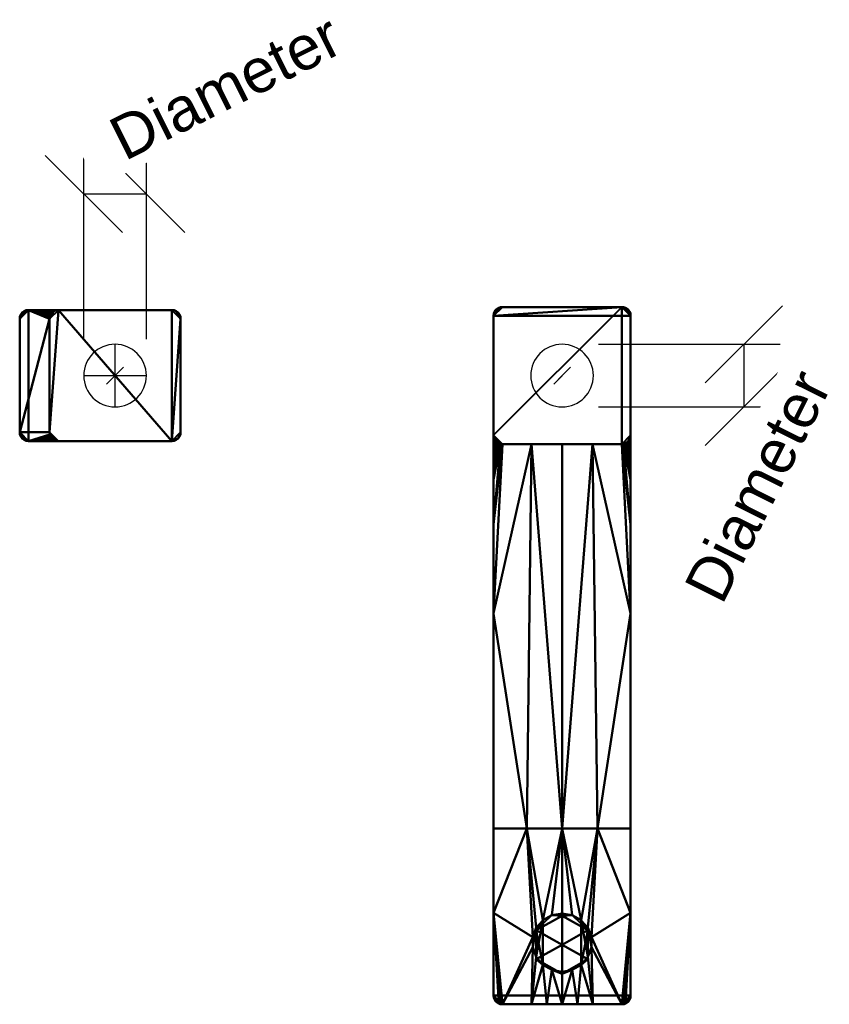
# Model space of a CAD drawing. Header units: millimetres. Extents: x -182 to 390, y -211 to 119.
# Tile 1 of 5: x -182 to 90, y -211 to 119. Entities that reach past the tile are written whole.
import ezdxf

# ---------------------------------------------------------------- set-up
doc = ezdxf.new("R2010")
doc.units = ezdxf.units.MM
doc.styles.add('Arial', font='arial.ttf', dxfattribs={"height": 14.6304})

# ---------------------------------------------------------------- blocks, each defined once
blk = doc.blocks.new('FamilyGeomCombination_3853-View 1')
at = {"lineweight": 40}
mesh = blk.add_polyface(dxfattribs=at)
corners = [(-20, 23, 107), (-20.78, 22.9, 107), (-21.5, 22.6, 107), (-22.12, 22.12, 107), (-22.6, 21.5, 107), (-22.9, 20.78, 107), (-23, 20, 107), (-23, -208, 107), (-22.9, -208.78, 107), (-22.6, -209.5, 107), (-22.12, -210.12, 107), (-21.5, -210.6, 107), (-20.78, -210.9, 107), (-20, -211, 107), (20, -211, 107), (20.78, -210.9, 107), (21.5, -210.6, 107), (22.12, -210.12, 107), (22.6, -209.5, 107), (22.9, -208.78, 107), (23, -208, 107), (23, 20, 107), (22.9, 20.78, 107), (22.6, 21.5, 107), (22.12, 22.12, 107), (21.5, 22.6, 107), (20.78, 22.9, 107), (20, 23, 107)]
mesh.append_faces([[corners[k] for k in face] for face in [(17, 14, 15, 16), (24, 21, 22, 23)]], dxfattribs={"vtx0": -1})
mesh.append_faces([[corners[k] for k in face] for face in [(14, 20, 7, 13)]], dxfattribs={"vtx0": -1, "vtx1": -1, "vtx2": -1})
mesh.append_faces([[corners[k] for k in face] for face in [(21, 24, 27, 6)]], dxfattribs={"vtx0": -1, "vtx1": -1, "vtx2": -1, "vtx3": -1})
mesh.append_faces([[corners[k] for k in face] for face in [(0, 5, 6, 27)]], dxfattribs={"vtx0": -1, "vtx2": -1})
mesh.append_faces([[corners[k] for k in face] for face in [(7, 8, 11)]], dxfattribs={"vtx1": -1, "vtx2": -1})
mesh.append_faces([[corners[k] for k in face] for face in [(19, 20, 14, 17)]], dxfattribs={"vtx1": -1, "vtx2": -1, "vtx3": -1})
mesh.append_faces([[corners[k] for k in face] for face in [(6, 7, 20, 21)]], dxfattribs={"vtx1": -1, "vtx3": -1})
mesh.append_faces([[corners[k] for k in face] for face in [(17, 18, 19), (9, 10, 11, 8), (3, 4, 5, 2)]], dxfattribs={"vtx2": -1})
mesh.append_faces([[corners[k] for k in face] for face in [(11, 12, 13, 7), (0, 1, 2, 5)]], dxfattribs={"vtx2": -1, "vtx3": -1})
mesh.append_faces([[corners[k] for k in face] for face in [(24, 25, 26, 27)]], dxfattribs={"vtx3": -1})
mesh = blk.add_polyface(dxfattribs=at)
corners = [(-23, 20, 107), (-22.9, 20.78, 107), (-22.6, 21.5, 107), (-22.12, 22.12, 107), (-21.5, 22.6, 107), (-20.78, 22.9, 107), (-20, 23, 107), (-20, 23, 90.46), (-20.64, 22.93, 90.77), (-21.25, 22.73, 91.07), (-21.81, 22.39, 91.36), (-22.3, 21.93, 91.61), (-22.67, 21.36, 91.82), (-22.92, 20.71, 91.95), (-23, 20, 92)]
mesh.append_faces([[corners[k] for k in face] for face in [(6, 8, 5), (4, 10, 3), (10, 4, 9), (3, 11, 2), (2, 13, 1), (11, 3, 10)]], dxfattribs={"vtx0": -1, "vtx1": -1})
mesh.append_faces([[corners[k] for k in face] for face in [(7, 8, 6)]], dxfattribs={"vtx1": -1})
mesh.append_faces([[corners[k] for k in face] for face in [(8, 9, 5), (4, 5, 9), (11, 12, 2), (13, 14, 1), (12, 13, 2)]], dxfattribs={"vtx1": -1, "vtx2": -1})
mesh.append_faces([[corners[k] for k in face] for face in [(14, 0, 1)]], dxfattribs={"vtx2": -1})
mesh = blk.add_polyface(dxfattribs=at)
corners = [(20, 23), (20.78, 22.9), (21.5, 22.6), (22.12, 22.12), (22.6, 21.5), (22.9, 20.78), (23, 20), (23, -20), (22.9, -20.78), (22.6, -21.5), (22.12, -22.12), (21.5, -22.6), (20.78, -22.9), (20, -23), (-20, -23), (-20.78, -22.9), (-21.5, -22.6), (-22.12, -22.12), (-22.6, -21.5), (-22.9, -20.78), (-23, -20), (-23, 20), (-22.9, 20.78), (-22.6, 21.5), (-22.12, 22.12), (-21.5, 22.6), (-20.78, 22.9), (-20, 23)]
mesh.append_faces([[corners[k] for k in face] for face in [(24, 21, 22, 23), (19, 17, 18), (12, 10, 11)]], dxfattribs={"vtx0": -1})
mesh.append_faces([[corners[k] for k in face] for face in [(13, 0, 6, 7)]], dxfattribs={"vtx0": -1, "vtx1": -1, "vtx3": -1})
mesh.append_faces([[corners[k] for k in face] for face in [(0, 20, 21, 27), (15, 19, 20, 14)]], dxfattribs={"vtx0": -1, "vtx2": -1})
mesh.append_faces([[corners[k] for k in face] for face in [(2, 4, 5, 6)]], dxfattribs={"vtx0": -1, "vtx3": -1})
mesh.append_faces([[corners[k] for k in face] for face in [(26, 27, 21, 24), (13, 14, 20, 0), (12, 13, 7, 10)]], dxfattribs={"vtx1": -1, "vtx2": -1, "vtx3": -1})
mesh.append_faces([[corners[k] for k in face] for face in [(24, 25, 26), (2, 3, 4)]], dxfattribs={"vtx2": -1})
mesh.append_faces([[corners[k] for k in face] for face in [(15, 16, 17, 19), (0, 1, 2, 6)]], dxfattribs={"vtx2": -1, "vtx3": -1})
mesh.append_faces([[corners[k] for k in face] for face in [(7, 8, 9, 10)]], dxfattribs={"vtx3": -1})
mesh = blk.add_polyface(dxfattribs=at)
corners = [(-20, 23), (-20.78, 22.9), (-21.5, 22.6), (-22.12, 22.12), (-22.6, 21.5), (-22.9, 20.78), (-23, 20), (-23, 20, 92), (-22.92, 20.71, 91.95), (-22.67, 21.36, 91.82), (-22.3, 21.93, 91.61), (-21.81, 22.39, 91.36), (-21.25, 22.73, 91.07), (-20.64, 22.93, 90.77), (-20, 23, 90.46)]
mesh.append_faces([[corners[k] for k in face] for face in [(10, 4, 9)]], dxfattribs={"vtx0": -1, "vtx1": -1})
mesh.append_faces([[corners[k] for k in face] for face in [(13, 0, 1), (12, 1, 2), (10, 3, 4), (9, 4, 5), (8, 5, 6), (3, 10, 11)]], dxfattribs={"vtx0": -1, "vtx2": -1})
mesh.append_faces([[corners[k] for k in face] for face in [(14, 0, 13), (7, 8, 6)]], dxfattribs={"vtx1": -1})
mesh.append_faces([[corners[k] for k in face] for face in [(12, 13, 1), (11, 12, 2), (2, 3, 11), (8, 9, 5)]], dxfattribs={"vtx1": -1, "vtx2": -1})
mesh = blk.add_polyface(dxfattribs=at)
corners = [(-23, 20, 107), (-23, 20, 92), (-23, 20), (-23, -20), (-23, -20, 92), (-23, -152, 92), (-23, -180.33, 94.18), (-23, -208, 100.65), (-23, -208, 107)]
mesh.append_faces([[corners[k] for k in face] for face in [(7, 8, 6)]], dxfattribs={"vtx1": -1})
mesh.append_faces([[corners[k] for k in face] for face in [(5, 6, 8, 0), (4, 5, 0, 1)]], dxfattribs={"vtx1": -1, "vtx3": -1})
mesh.append_faces([[corners[k] for k in face] for face in [(1, 2, 3, 4)]], dxfattribs={"vtx3": -1})
mesh = blk.add_polyface(dxfattribs=at)
corners = [(-20, 23, 107), (20, 23, 107), (20, 23, 90.46), (20, 23), (-20, 23), (-20, 23, 90.46)]
mesh.append_faces([[corners[k] for k in face] for face in [(5, 0, 1, 2), (2, 3, 4, 5)]], dxfattribs={"vtx3": -1})
mesh = blk.add_polyface(dxfattribs=at)
corners = [(20, 23, 107), (20.78, 22.9, 107), (21.5, 22.6, 107), (22.12, 22.12, 107), (22.6, 21.5, 107), (22.9, 20.78, 107), (23, 20, 107), (23, 20, 92), (22.92, 20.71, 91.95), (22.67, 21.36, 91.82), (22.29, 21.93, 91.61), (21.81, 22.39, 91.36), (21.25, 22.73, 91.07), (20.64, 22.93, 90.77), (20, 23, 90.46)]
mesh.append_faces([[corners[k] for k in face] for face in [(2, 12, 1), (11, 3, 10)]], dxfattribs={"vtx0": -1, "vtx1": -1})
mesh.append_faces([[corners[k] for k in face] for face in [(5, 7, 8), (8, 4, 5), (10, 3, 4)]], dxfattribs={"vtx0": -1, "vtx2": -1})
mesh.append_faces([[corners[k] for k in face] for face in [(6, 7, 5)]], dxfattribs={"vtx1": -1})
mesh.append_faces([[corners[k] for k in face] for face in [(9, 10, 4), (8, 9, 4), (11, 12, 2), (12, 13, 1), (2, 3, 11), (0, 1, 13)]], dxfattribs={"vtx1": -1, "vtx2": -1})
mesh.append_faces([[corners[k] for k in face] for face in [(13, 14, 0)]], dxfattribs={"vtx2": -1})
mesh = blk.add_polyface(dxfattribs=at)
corners = [(23, 20), (22.9, 20.78), (22.6, 21.5), (22.12, 22.12), (21.5, 22.6), (20.78, 22.9), (20, 23), (20, 23, 90.46), (20.64, 22.93, 90.77), (21.25, 22.73, 91.07), (21.81, 22.39, 91.36), (22.29, 21.93, 91.61), (22.67, 21.36, 91.82), (22.92, 20.71, 91.95), (23, 20, 92)]
mesh.append_faces([[corners[k] for k in face] for face in [(13, 1, 12), (10, 4, 9), (9, 5, 8)]], dxfattribs={"vtx0": -1, "vtx1": -1})
mesh.append_faces([[corners[k] for k in face] for face in [(2, 11, 12), (10, 3, 4), (9, 4, 5), (8, 5, 6), (3, 10, 11)]], dxfattribs={"vtx0": -1, "vtx2": -1})
mesh.append_faces([[corners[k] for k in face] for face in [(14, 0, 13)]], dxfattribs={"vtx1": -1})
mesh.append_faces([[corners[k] for k in face] for face in [(1, 2, 12), (0, 1, 13), (2, 3, 11)]], dxfattribs={"vtx1": -1, "vtx2": -1})
mesh.append_faces([[corners[k] for k in face] for face in [(6, 7, 8)]], dxfattribs={"vtx2": -1})
mesh = blk.add_polyface(dxfattribs=at)
corners = [(23, -208, 107), (23, -208, 100.65), (23, -180.33, 94.18), (23, -152, 92), (23, -20, 92), (23, -20), (23, 20), (23, 20, 92), (23, 20, 107)]
mesh.append_faces([[corners[k] for k in face] for face in [(0, 3, 8)]], dxfattribs={"vtx0": -1, "vtx1": -1})
mesh.append_faces([[corners[k] for k in face] for face in [(4, 7, 8, 3)]], dxfattribs={"vtx0": -1, "vtx2": -1})
mesh.append_faces([[corners[k] for k in face] for face in [(5, 6, 7, 4)]], dxfattribs={"vtx2": -1})
mesh.append_faces([[corners[k] for k in face] for face in [(0, 1, 2, 3)]], dxfattribs={"vtx3": -1})
mesh = blk.add_polyface(dxfattribs=at)
corners = [(23, -152, 92), (11.88, -152, 87.52), (0, -152, 86), (-11.88, -152, 87.52), (-23, -152, 92), (-23, -20, 92), (-22.92, -20.71, 91.95), (-22.67, -21.36, 91.82), (-22.29, -21.93, 91.61), (-21.81, -22.39, 91.36), (-21.25, -22.73, 91.07), (-20.64, -22.93, 90.77), (-20, -23, 90.46), (-10.25, -23, 87.13), (0, -23, 86), (10.25, -23, 87.13), (20, -23, 90.46), (20.64, -22.93, 90.77), (21.25, -22.73, 91.07), (21.81, -22.39, 91.36), (22.29, -21.93, 91.61), (22.67, -21.36, 91.82), (22.92, -20.71, 91.95), (23, -20, 92), (-23, -79.9, 92), (23, -79.9, 92), (-23, -49.95, 92), (23, -49.95, 92), (-23, -34.97, 92), (23, -34.97, 92), (-23, -27.49, 92), (23, -27.49, 92), (-23, -23.74, 92), (23, -23.74, 92), (-23, -21.87, 92), (23, -21.87, 92), (-23, -20.94, 92), (23, -20.94, 92)]
mesh.append_faces([[corners[k] for k in face] for face in [(24, 3, 4)]], dxfattribs={"vtx0": -1})
mesh.append_faces([[corners[k] for k in face] for face in [(28, 11, 26), (13, 24, 12), (26, 12, 24), (7, 34, 6), (20, 31, 19), (27, 17, 29), (21, 31, 20), (2, 15, 1), (15, 2, 14)]], dxfattribs={"vtx0": -1, "vtx1": -1})
mesh.append_faces([[corners[k] for k in face] for face in [(3, 24, 13), (1, 15, 25)]], dxfattribs={"vtx0": -1, "vtx1": -1, "vtx2": -1})
mesh.append_faces([[corners[k] for k in face] for face in [(9, 28, 30), (30, 7, 8), (26, 11, 12), (2, 13, 14), (19, 31, 29), (16, 27, 25), (27, 16, 17), (29, 17, 18)]], dxfattribs={"vtx0": -1, "vtx2": -1})
mesh.append_faces([[corners[k] for k in face] for face in [(7, 30, 32, 34)]], dxfattribs={"vtx0": -1, "vtx3": -1})
mesh.append_faces([[corners[k] for k in face] for face in [(8, 9, 30), (9, 10, 28), (10, 11, 28), (2, 3, 13), (33, 31, 21, 35), (18, 19, 29), (21, 22, 35), (15, 16, 25)]], dxfattribs={"vtx1": -1, "vtx2": -1})
mesh.append_faces([[corners[k] for k in face] for face in [(36, 5, 6, 34), (25, 0, 1)]], dxfattribs={"vtx2": -1})
mesh.append_faces([[corners[k] for k in face] for face in [(22, 23, 37, 35)]], dxfattribs={"vtx3": -1})
mesh = blk.add_polyface(dxfattribs=at)
corners = [(-23, -20), (-22.9, -20.78), (-22.6, -21.5), (-22.12, -22.12), (-21.5, -22.6), (-20.78, -22.9), (-20, -23), (-20, -23, 90.46), (-20.64, -22.93, 90.77), (-21.25, -22.73, 91.07), (-21.81, -22.39, 91.36), (-22.29, -21.93, 91.61), (-22.67, -21.36, 91.82), (-22.92, -20.71, 91.95), (-23, -20, 92)]
mesh.append_faces([[corners[k] for k in face] for face in [(13, 1, 12), (10, 4, 9), (9, 5, 8)]], dxfattribs={"vtx0": -1, "vtx1": -1})
mesh.append_faces([[corners[k] for k in face] for face in [(13, 0, 1), (12, 1, 2), (2, 11, 12), (10, 3, 4), (9, 4, 5), (8, 5, 6), (3, 10, 11)]], dxfattribs={"vtx0": -1, "vtx2": -1})
mesh.append_faces([[corners[k] for k in face] for face in [(14, 0, 13)]], dxfattribs={"vtx1": -1})
mesh.append_faces([[corners[k] for k in face] for face in [(2, 3, 11)]], dxfattribs={"vtx1": -1, "vtx2": -1})
mesh.append_faces([[corners[k] for k in face] for face in [(6, 7, 8)]], dxfattribs={"vtx2": -1})
mesh = blk.add_polyface(dxfattribs=at)
corners = [(-20, -23), (20, -23), (20, -23, 90.46), (10.25, -23, 87.13), (0, -23, 86), (-10.25, -23, 87.13), (-20, -23, 90.46)]
mesh.append_faces([[corners[k] for k in face] for face in [(0, 5, 6)]], dxfattribs={"vtx0": -1})
mesh.append_faces([[corners[k] for k in face] for face in [(5, 0, 4)]], dxfattribs={"vtx0": -1, "vtx1": -1})
mesh.append_faces([[corners[k] for k in face] for face in [(1, 3, 4, 0)]], dxfattribs={"vtx0": -1, "vtx2": -1})
mesh.append_faces([[corners[k] for k in face] for face in [(2, 3, 1)]], dxfattribs={"vtx1": -1})
mesh = blk.add_polyface(dxfattribs=at)
corners = [(20, -23), (20.78, -22.9), (21.5, -22.6), (22.12, -22.12), (22.6, -21.5), (22.9, -20.78), (23, -20), (23, -20, 92), (22.92, -20.71, 91.95), (22.67, -21.36, 91.82), (22.29, -21.93, 91.61), (21.81, -22.39, 91.36), (21.25, -22.73, 91.07), (20.64, -22.93, 90.77), (20, -23, 90.46)]
mesh.append_faces([[corners[k] for k in face] for face in [(10, 4, 9)]], dxfattribs={"vtx0": -1, "vtx1": -1})
mesh.append_faces([[corners[k] for k in face] for face in [(13, 0, 1), (12, 1, 2), (10, 3, 4), (9, 4, 5), (8, 5, 6), (3, 10, 11)]], dxfattribs={"vtx0": -1, "vtx2": -1})
mesh.append_faces([[corners[k] for k in face] for face in [(14, 0, 13), (7, 8, 6)]], dxfattribs={"vtx1": -1})
mesh.append_faces([[corners[k] for k in face] for face in [(12, 13, 1), (11, 12, 2), (2, 3, 11), (8, 9, 5)]], dxfattribs={"vtx1": -1, "vtx2": -1})
mesh = blk.add_polyface(dxfattribs=at)
corners = [(-23, -152, 92), (-11.88, -152, 87.52), (0, -152, 86), (11.88, -152, 87.52), (23, -152, 92), (23, -180.33, 94.18), (23, -208, 100.65), (22.92, -208.67, 100.82), (22.69, -209.32, 100.9), (22.31, -209.91, 100.87), (21.82, -210.39, 100.75), (21.25, -210.73, 100.56), (20.63, -210.93, 100.3), (20, -211, 100.01), (10.28, -211, 96.51), (0.01, -211, 95.31), (-10.26, -211, 96.5), (-20, -211, 100.01), (-20.63, -210.93, 100.3), (-21.24, -210.73, 100.56), (-21.82, -210.39, 100.75), (-22.31, -209.91, 100.87), (-22.69, -209.33, 100.9), (-22.92, -208.67, 100.82), (-23, -208, 100.65), (-23, -180.33, 94.18), (0, -180.49, 88.13), (-3.42, -181.06, 88.34), (-6.43, -182.71, 88.93), (-8.66, -185.26, 89.73), (-9.85, -188.42, 90.56), (-9.85, -191.83, 91.25), (-8.65, -195.07, 91.73), (-6.43, -197.73, 91.99), (-3.42, -199.48, 92.11), (0, -200.09, 92.14), (3.42, -199.48, 92.11), (6.43, -197.73, 91.99), (8.65, -195.07, 91.73), (9.85, -191.83, 91.25), (9.85, -188.42, 90.56), (8.66, -185.26, 89.73), (6.43, -182.71, 88.93), (3.42, -181.06, 88.34), (5.15, -211, 95.91), (-5.12, -211, 95.91)]
mesh.append_faces([[corners[k] for k in face] for face in [(1, 25, 0)]], dxfattribs={"vtx0": -1})
mesh.append_faces([[corners[k] for k in face] for face in [(28, 2, 27), (2, 28, 1), (34, 45, 33), (26, 2, 43), (43, 2, 42), (17, 31, 16), (25, 19, 24), (19, 25, 18), (16, 33, 45), (21, 24, 20), (45, 34, 15), (9, 6, 8), (37, 44, 36), (6, 11, 5)]], dxfattribs={"vtx0": -1, "vtx1": -1})
mesh.append_faces([[corners[k] for k in face] for face in [(30, 25, 1), (30, 17, 25), (3, 5, 40), (13, 40, 5)]], dxfattribs={"vtx0": -1, "vtx1": -1, "vtx2": -1})
mesh.append_faces([[corners[k] for k in face] for face in [(1, 29, 30), (16, 31, 32), (1, 28, 29), (42, 2, 3), (3, 40, 41), (13, 39, 40), (3, 41, 42), (24, 21, 22), (24, 19, 20), (25, 17, 18), (15, 35, 36)]], dxfattribs={"vtx0": -1, "vtx2": -1})
mesh.append_faces([[corners[k] for k in face] for face in [(4, 5, 3), (7, 8, 6)]], dxfattribs={"vtx1": -1})
mesh.append_faces([[corners[k] for k in face] for face in [(26, 27, 2), (30, 31, 17), (32, 33, 16), (38, 39, 14), (44, 15, 36), (37, 38, 14), (34, 35, 15), (9, 10, 6), (12, 13, 5), (11, 12, 5), (13, 14, 39), (10, 11, 6), (14, 44, 37)]], dxfattribs={"vtx1": -1, "vtx2": -1})
mesh.append_faces([[corners[k] for k in face] for face in [(22, 23, 24)]], dxfattribs={"vtx2": -1})
mesh = blk.add_polyface(dxfattribs=at)
corners = [(0, -181.26, 84.83), (-8.66, -186.13, 85.95), (-8.66, -195.87, 88.2), (0, -200.74, 89.33), (0, -200.09, 92.14), (-3.42, -199.48, 92.11), (-6.43, -197.73, 91.99), (-8.65, -195.07, 91.73), (-9.85, -191.83, 91.25), (-9.85, -188.42, 90.56), (-8.66, -185.26, 89.73), (-6.43, -182.71, 88.93), (-3.42, -181.06, 88.34), (0, -180.49, 88.13)]
mesh.append_faces([[corners[k] for k in face] for face in [(10, 8, 9)]], dxfattribs={"vtx0": -1})
mesh.append_faces([[corners[k] for k in face] for face in [(7, 11, 6), (1, 12, 0), (12, 1, 11)]], dxfattribs={"vtx0": -1, "vtx1": -1})
mesh.append_faces([[corners[k] for k in face] for face in [(6, 11, 1)]], dxfattribs={"vtx0": -1, "vtx1": -1, "vtx2": -1})
mesh.append_faces([[corners[k] for k in face] for face in [(5, 2, 3), (2, 5, 6)]], dxfattribs={"vtx0": -1, "vtx2": -1})
mesh.append_faces([[corners[k] for k in face] for face in [(13, 0, 12)]], dxfattribs={"vtx1": -1})
mesh.append_faces([[corners[k] for k in face] for face in [(1, 2, 6), (7, 8, 10), (10, 11, 7)]], dxfattribs={"vtx1": -1, "vtx2": -1})
mesh.append_faces([[corners[k] for k in face] for face in [(3, 4, 5)]], dxfattribs={"vtx2": -1})
mesh = blk.add_polyface(dxfattribs=at)
corners = [(0, -200.74, 89.33), (-8.66, -195.87, 88.2), (-8.66, -186.13, 85.95), (0, -181.26, 84.83), (0, -191, 87.08)]
mesh.append_faces([[corners[k] for k in face] for face in [(4, 1, 2)]], dxfattribs={"vtx0": -1, "vtx2": -1})
mesh.append_faces([[corners[k] for k in face] for face in [(2, 3, 4), (4, 0, 1)]], dxfattribs={"vtx2": -1})
mesh = blk.add_polyface(dxfattribs=at)
corners = [(0, -200.74, 89.33), (8.66, -195.87, 88.2), (8.66, -186.13, 85.95), (0, -181.26, 84.83), (0, -180.49, 88.13), (3.42, -181.06, 88.34), (6.43, -182.71, 88.93), (8.66, -185.26, 89.73), (9.85, -188.42, 90.56), (9.85, -191.83, 91.25), (8.65, -195.07, 91.73), (6.43, -197.73, 91.99), (3.42, -199.48, 92.11), (0, -200.09, 92.14)]
mesh.append_faces([[corners[k] for k in face] for face in [(7, 10, 6), (2, 11, 1), (1, 12, 0), (12, 1, 11), (10, 7, 9)]], dxfattribs={"vtx0": -1, "vtx1": -1})
mesh.append_faces([[corners[k] for k in face] for face in [(11, 2, 6)]], dxfattribs={"vtx0": -1, "vtx1": -1, "vtx2": -1})
mesh.append_faces([[corners[k] for k in face] for face in [(5, 2, 3), (2, 5, 6)]], dxfattribs={"vtx0": -1, "vtx2": -1})
mesh.append_faces([[corners[k] for k in face] for face in [(13, 0, 12)]], dxfattribs={"vtx1": -1})
mesh.append_faces([[corners[k] for k in face] for face in [(10, 11, 6)]], dxfattribs={"vtx1": -1, "vtx2": -1})
mesh.append_faces([[corners[k] for k in face] for face in [(3, 4, 5), (7, 8, 9)]], dxfattribs={"vtx2": -1})
mesh = blk.add_polyface(dxfattribs=at)
corners = [(0, -181.26, 84.83), (8.66, -186.13, 85.95), (8.66, -195.87, 88.2), (0, -200.74, 89.33), (0, -191, 87.08)]
mesh.append_faces([[corners[k] for k in face] for face in [(4, 2, 3)]], dxfattribs={"vtx0": -1})
mesh.append_faces([[corners[k] for k in face] for face in [(2, 4, 1)]], dxfattribs={"vtx0": -1, "vtx1": -1})
mesh.append_faces([[corners[k] for k in face] for face in [(0, 1, 4)]], dxfattribs={"vtx1": -1})
mesh = blk.add_polyface(dxfattribs=at)
corners = [(-20, -211, 107), (-20.78, -210.9, 107), (-21.5, -210.6, 107), (-22.12, -210.12, 107), (-22.6, -209.5, 107), (-22.9, -208.78, 107), (-23, -208, 107), (-23, -208, 100.65), (-22.92, -208.67, 100.82), (-22.69, -209.33, 100.9), (-22.31, -209.91, 100.87), (-21.82, -210.39, 100.75), (-21.24, -210.73, 100.56), (-20.63, -210.93, 100.3), (-20, -211, 100.01)]
mesh.append_faces([[corners[k] for k in face] for face in [(6, 8, 5), (3, 11, 2), (11, 3, 10)]], dxfattribs={"vtx0": -1, "vtx1": -1})
mesh.append_faces([[corners[k] for k in face] for face in [(9, 4, 5), (4, 9, 10), (10, 3, 4)]], dxfattribs={"vtx0": -1, "vtx2": -1})
mesh.append_faces([[corners[k] for k in face] for face in [(7, 8, 6)]], dxfattribs={"vtx1": -1})
mesh.append_faces([[corners[k] for k in face] for face in [(8, 9, 5), (11, 12, 2), (12, 13, 0), (1, 2, 12), (0, 1, 12)]], dxfattribs={"vtx1": -1, "vtx2": -1})
mesh.append_faces([[corners[k] for k in face] for face in [(13, 14, 0)]], dxfattribs={"vtx2": -1})
mesh = blk.add_polyface(dxfattribs=at)
corners = [(23, -208, 107), (22.9, -208.78, 107), (22.6, -209.5, 107), (22.12, -210.12, 107), (21.5, -210.6, 107), (20.78, -210.9, 107), (20, -211, 107), (20, -211, 100.01), (20.63, -210.93, 100.3), (21.25, -210.73, 100.56), (21.82, -210.39, 100.75), (22.31, -209.91, 100.87), (22.69, -209.32, 100.9), (22.92, -208.67, 100.82), (23, -208, 100.65)]
mesh.append_faces([[corners[k] for k in face] for face in [(6, 9, 5), (4, 10, 3), (10, 4, 9), (3, 11, 2), (11, 3, 10)]], dxfattribs={"vtx0": -1, "vtx1": -1})
mesh.append_faces([[corners[k] for k in face] for face in [(7, 8, 6)]], dxfattribs={"vtx1": -1})
mesh.append_faces([[corners[k] for k in face] for face in [(8, 9, 6), (4, 5, 9), (11, 12, 2), (12, 13, 1), (1, 2, 12), (0, 1, 13)]], dxfattribs={"vtx1": -1, "vtx2": -1})
mesh.append_faces([[corners[k] for k in face] for face in [(13, 14, 0)]], dxfattribs={"vtx2": -1})
mesh = blk.add_polyface(dxfattribs=at)
corners = [(20, -211, 107), (-20, -211, 107), (-20, -211, 100.01), (-10.26, -211, 96.5), (0.01, -211, 95.31), (10.28, -211, 96.51), (20, -211, 100.01)]
mesh.append_faces([[corners[k] for k in face] for face in [(6, 0, 5)]], dxfattribs={"vtx1": -1})
mesh.append_faces([[corners[k] for k in face] for face in [(0, 1, 4, 5)]], dxfattribs={"vtx1": -1, "vtx3": -1})
mesh.append_faces([[corners[k] for k in face] for face in [(1, 2, 3, 4)]], dxfattribs={"vtx3": -1})
blk = doc.blocks.new('FamilyGeomCombination_7992-View 1')
at = {"lineweight": 40}
mesh = blk.add_polyface(dxfattribs=at)
corners = [(-131, -22, 36), (-130.22, -21.9, 36), (-129.5, -21.6, 36), (-128.88, -21.12, 36), (-128.4, -20.5, 36), (-128.1, -19.78, 36), (-128, -19, 36), (-128, 19, 36), (-128.1, 19.78, 36), (-128.4, 20.5, 36), (-128.88, 21.12, 36), (-129.5, 21.6, 36), (-130.22, 21.9, 36), (-131, 22, 36), (-179, 22, 36), (-179.78, 21.9, 36), (-180.5, 21.6, 36), (-181.12, 21.12, 36), (-181.6, 20.5, 36), (-181.9, 19.78, 36), (-182, 19, 36), (-182, -19, 36), (-181.9, -19.78, 36), (-181.6, -20.5, 36), (-181.12, -21.12, 36), (-180.5, -21.6, 36), (-179.78, -21.9, 36), (-179, -22, 36)]
mesh.append_faces([[corners[k] for k in face] for face in [(27, 21, 26)]], dxfattribs={"vtx0": -1, "vtx1": -1})
mesh.append_faces([[corners[k] for k in face] for face in [(7, 13, 0, 6), (0, 3, 6)]], dxfattribs={"vtx0": -1, "vtx1": -1, "vtx2": -1})
mesh.append_faces([[corners[k] for k in face] for face in [(20, 16, 17)]], dxfattribs={"vtx0": -1, "vtx2": -1})
mesh.append_faces([[corners[k] for k in face] for face in [(14, 20, 21, 27)]], dxfattribs={"vtx0": -1, "vtx2": -1, "vtx3": -1})
mesh.append_faces([[corners[k] for k in face] for face in [(19, 20, 17, 18), (25, 26, 23, 24)]], dxfattribs={"vtx1": -1})
mesh.append_faces([[corners[k] for k in face] for face in [(13, 14, 27, 0)]], dxfattribs={"vtx1": -1, "vtx3": -1})
mesh.append_faces([[corners[k] for k in face] for face in [(7, 8, 9)]], dxfattribs={"vtx2": -1})
mesh.append_faces([[corners[k] for k in face] for face in [(14, 15, 16, 20), (11, 12, 13, 7), (9, 10, 11, 7), (21, 22, 23, 26)]], dxfattribs={"vtx2": -1, "vtx3": -1})
mesh.append_faces([[corners[k] for k in face] for face in [(3, 4, 5, 6), (0, 1, 2, 3)]], dxfattribs={"vtx3": -1})
mesh = blk.add_polyface(dxfattribs=at)
corners = [(-179, -22, 33), (-179.78, -21.9, 33), (-180.5, -21.6, 33), (-181.12, -21.12, 33), (-181.6, -20.5, 33), (-181.9, -19.78, 33), (-182, -19, 33), (-182, 19, 33), (-181.9, 19.78, 33), (-181.6, 20.5, 33), (-181.12, 21.12, 33), (-180.5, 21.6, 33), (-179.78, 21.9, 33), (-179, 22, 33), (-169, 22, 33), (-169.78, 21.9, 33), (-170.5, 21.6, 33), (-171.12, 21.12, 33), (-171.6, 20.5, 33), (-171.9, 19.78, 33), (-172, 19, 33), (-172, -19, 33), (-171.9, -19.78, 33), (-171.6, -20.5, 33), (-171.12, -21.12, 33), (-170.5, -21.6, 33), (-169.78, -21.9, 33), (-169, -22, 33)]
mesh.append_faces([[corners[k] for k in face] for face in [(18, 13, 17)]], dxfattribs={"vtx0": -1, "vtx1": -1})
mesh.append_faces([[corners[k] for k in face] for face in [(0, 6, 21, 22)]], dxfattribs={"vtx0": -1, "vtx1": -1, "vtx3": -1})
mesh.append_faces([[corners[k] for k in face] for face in [(13, 9, 10)]], dxfattribs={"vtx0": -1, "vtx2": -1})
mesh.append_faces([[corners[k] for k in face] for face in [(20, 6, 7, 13)]], dxfattribs={"vtx0": -1, "vtx2": -1, "vtx3": -1})
mesh.append_faces([[corners[k] for k in face] for face in [(13, 7, 8, 9), (0, 4, 5, 6)]], dxfattribs={"vtx0": -1, "vtx3": -1})
mesh.append_faces([[corners[k] for k in face] for face in [(2, 3, 0, 1), (14, 15, 13)]], dxfattribs={"vtx1": -1})
mesh.append_faces([[corners[k] for k in face] for face in [(3, 4, 0), (19, 20, 13), (18, 19, 13), (16, 17, 13), (15, 16, 13), (22, 23, 0), (24, 25, 0), (25, 26, 0), (23, 24, 0), (20, 21, 6)]], dxfattribs={"vtx1": -1, "vtx2": -1})
mesh.append_faces([[corners[k] for k in face] for face in [(11, 12, 13, 10), (26, 27, 0)]], dxfattribs={"vtx2": -1})
mesh = blk.add_polyface(dxfattribs=at)
corners = [(-182, 19, 36), (-181.9, 19.78, 36), (-181.6, 20.5, 36), (-181.12, 21.12, 36), (-180.5, 21.6, 36), (-179.78, 21.9, 36), (-179, 22, 36), (-179, 22, 33), (-179.78, 21.9, 33), (-180.5, 21.6, 33), (-181.12, 21.12, 33), (-181.6, 20.5, 33), (-181.9, 19.78, 33), (-182, 19, 33)]
mesh.append_faces([[corners[k] for k in face] for face in [(7, 8, 5, 6), (0, 1, 12, 13)]], dxfattribs={"vtx1": -1})
mesh.append_faces([[corners[k] for k in face] for face in [(8, 9, 4, 5), (3, 4, 9, 10), (10, 11, 2, 3), (11, 12, 1, 2)]], dxfattribs={"vtx1": -1, "vtx3": -1})
mesh = blk.add_polyface(dxfattribs=at)
corners = [(-179, 22, 36), (-131, 22, 36), (-131, 22), (-169, 22), (-169, 22, 33), (-179, 22, 33)]
mesh.append_faces([[corners[k] for k in face] for face in [(2, 3, 4, 1)]], dxfattribs={"vtx2": -1})
mesh.append_faces([[corners[k] for k in face] for face in [(4, 5, 0, 1)]], dxfattribs={"vtx3": -1})
mesh = blk.add_polyface(dxfattribs=at)
corners = [(-169, 22), (-131, 22), (-130.22, 21.9), (-129.5, 21.6), (-128.88, 21.12), (-128.4, 20.5), (-128.1, 19.78), (-128, 19), (-128, -19), (-128.1, -19.78), (-128.4, -20.5), (-128.88, -21.12), (-129.5, -21.6), (-130.22, -21.9), (-131, -22), (-169, -22), (-169.78, -21.9), (-170.5, -21.6), (-171.12, -21.12), (-171.6, -20.5), (-171.9, -19.78), (-172, -19), (-172, 19), (-171.9, 19.78), (-171.6, 20.5), (-171.12, 21.12), (-170.5, 21.6), (-169.78, 21.9)]
mesh.append_faces([[corners[k] for k in face] for face in [(25, 22, 23, 24)]], dxfattribs={"vtx0": -1})
mesh.append_faces([[corners[k] for k in face] for face in [(0, 22, 26, 27), (26, 22, 25)]], dxfattribs={"vtx0": -1, "vtx1": -1})
mesh.append_faces([[corners[k] for k in face] for face in [(8, 11, 14, 7)]], dxfattribs={"vtx0": -1, "vtx1": -1, "vtx2": -1})
mesh.append_faces([[corners[k] for k in face] for face in [(7, 14, 0, 1)]], dxfattribs={"vtx0": -1, "vtx1": -1, "vtx3": -1})
mesh.append_faces([[corners[k] for k in face] for face in [(0, 21, 22)]], dxfattribs={"vtx0": -1, "vtx2": -1})
mesh.append_faces([[corners[k] for k in face] for face in [(4, 5, 3)]], dxfattribs={"vtx1": -1})
mesh.append_faces([[corners[k] for k in face] for face in [(14, 15, 21, 0)]], dxfattribs={"vtx1": -1, "vtx2": -1, "vtx3": -1})
mesh.append_faces([[corners[k] for k in face] for face in [(17, 18, 19), (12, 13, 14, 11), (9, 10, 11, 8)]], dxfattribs={"vtx2": -1})
mesh.append_faces([[corners[k] for k in face] for face in [(15, 16, 17, 19), (19, 20, 21, 15), (5, 6, 7, 3), (1, 2, 3, 7)]], dxfattribs={"vtx2": -1, "vtx3": -1})
mesh = blk.add_polyface(dxfattribs=at)
corners = [(-169, 22), (-169.78, 21.9), (-170.5, 21.6), (-171.12, 21.12), (-171.6, 20.5), (-171.9, 19.78), (-172, 19), (-172, 19, 33), (-171.9, 19.78, 33), (-171.6, 20.5, 33), (-171.12, 21.12, 33), (-170.5, 21.6, 33), (-169.78, 21.9, 33), (-169, 22, 33)]
mesh.append_faces([[corners[k] for k in face] for face in [(0, 1, 12, 13), (7, 8, 5, 6)]], dxfattribs={"vtx1": -1})
mesh.append_faces([[corners[k] for k in face] for face in [(1, 2, 11, 12), (10, 11, 2, 3), (3, 4, 9, 10), (4, 5, 8, 9)]], dxfattribs={"vtx1": -1, "vtx3": -1})
mesh = blk.add_polyface(dxfattribs=at)
corners = [(-131, 22), (-131, 22, 36), (-130.22, 21.9, 36), (-129.5, 21.6, 36), (-128.88, 21.12, 36), (-128.4, 20.5, 36), (-128.1, 19.78, 36), (-128, 19, 36), (-128, 19, 33), (-128, 19), (-128.1, 19.78), (-128.4, 20.5), (-128.88, 21.12), (-129.5, 21.6), (-130.22, 21.9)]
mesh.append_faces([[corners[k] for k in face] for face in [(8, 11, 5)]], dxfattribs={"vtx0": -1, "vtx1": -1, "vtx2": -1})
mesh.append_faces([[corners[k] for k in face] for face in [(8, 10, 11)]], dxfattribs={"vtx0": -1, "vtx2": -1})
mesh.append_faces([[corners[k] for k in face] for face in [(7, 8, 6)]], dxfattribs={"vtx1": -1})
mesh.append_faces([[corners[k] for k in face] for face in [(5, 6, 8)]], dxfattribs={"vtx1": -1, "vtx2": -1})
mesh.append_faces([[corners[k] for k in face] for face in [(4, 5, 11, 12), (12, 13, 3, 4), (13, 14, 2, 3)]], dxfattribs={"vtx1": -1, "vtx3": -1})
mesh.append_faces([[corners[k] for k in face] for face in [(8, 9, 10)]], dxfattribs={"vtx2": -1})
mesh.append_faces([[corners[k] for k in face] for face in [(14, 0, 1, 2)]], dxfattribs={"vtx3": -1})
mesh = blk.add_polyface(dxfattribs=at)
corners = [(-182, 19, 36), (-182, 19, 33), (-182, -19, 33), (-182, -19, 36)]
mesh.append_faces([[corners[k] for k in face] for face in [(0, 1, 2, 3)]])
mesh = blk.add_polyface(dxfattribs=at)
corners = [(-172, -19), (-172, -19, 33), (-172, 19, 33), (-172, 19)]
mesh.append_faces([[corners[k] for k in face] for face in [(0, 1, 2, 3)]])
mesh = blk.add_polyface(dxfattribs=at)
corners = [(-128, 19, 36), (-128, -19, 36), (-128, -19, 33), (-128, -19), (-128, 19), (-128, 19, 33)]
mesh.append_faces([[corners[k] for k in face] for face in [(5, 0, 1, 2), (2, 3, 4, 5)]], dxfattribs={"vtx3": -1})
mesh = blk.add_polyface(dxfattribs=at)
corners = [(-179, -22, 36), (-179.78, -21.9, 36), (-180.5, -21.6, 36), (-181.12, -21.12, 36), (-181.6, -20.5, 36), (-181.9, -19.78, 36), (-182, -19, 36), (-182, -19, 33), (-181.9, -19.78, 33), (-181.6, -20.5, 33), (-181.12, -21.12, 33), (-180.5, -21.6, 33), (-179.78, -21.9, 33), (-179, -22, 33)]
mesh.append_faces([[corners[k] for k in face] for face in [(7, 8, 5, 6), (0, 1, 12, 13)]], dxfattribs={"vtx1": -1})
mesh.append_faces([[corners[k] for k in face] for face in [(8, 9, 4, 5), (3, 4, 9, 10), (10, 11, 2, 3), (11, 12, 1, 2)]], dxfattribs={"vtx1": -1, "vtx3": -1})
mesh = blk.add_polyface(dxfattribs=at)
corners = [(-172, -19), (-171.9, -19.78), (-171.6, -20.5), (-171.12, -21.12), (-170.5, -21.6), (-169.78, -21.9), (-169, -22), (-169, -22, 33), (-169.78, -21.9, 33), (-170.5, -21.6, 33), (-171.12, -21.12, 33), (-171.6, -20.5, 33), (-171.9, -19.78, 33), (-172, -19, 33)]
mesh.append_faces([[corners[k] for k in face] for face in [(8, 5, 6, 7)]], dxfattribs={"vtx0": -1})
mesh.append_faces([[corners[k] for k in face] for face in [(4, 9, 10, 3)]], dxfattribs={"vtx0": -1, "vtx2": -1})
mesh.append_faces([[corners[k] for k in face] for face in [(0, 1, 12, 13)]], dxfattribs={"vtx1": -1})
mesh.append_faces([[corners[k] for k in face] for face in [(1, 2, 11, 12), (10, 11, 2, 3), (8, 9, 4, 5)]], dxfattribs={"vtx1": -1, "vtx3": -1})
mesh = blk.add_polyface(dxfattribs=at)
corners = [(-128, -19, 36), (-128.1, -19.78, 36), (-128.4, -20.5, 36), (-128.88, -21.12, 36), (-129.5, -21.6, 36), (-130.22, -21.9, 36), (-131, -22, 36), (-131, -22), (-130.22, -21.9), (-129.5, -21.6), (-128.88, -21.12), (-128.4, -20.5), (-128.1, -19.78), (-128, -19), (-128, -19, 33)]
mesh.append_faces([[corners[k] for k in face] for face in [(2, 11, 14)]], dxfattribs={"vtx0": -1, "vtx1": -1, "vtx2": -1})
mesh.append_faces([[corners[k] for k in face] for face in [(7, 8, 5, 6), (13, 14, 12)]], dxfattribs={"vtx1": -1})
mesh.append_faces([[corners[k] for k in face] for face in [(11, 12, 14), (1, 2, 14)]], dxfattribs={"vtx1": -1, "vtx2": -1})
mesh.append_faces([[corners[k] for k in face] for face in [(8, 9, 4, 5), (3, 4, 9, 10), (10, 11, 2, 3)]], dxfattribs={"vtx1": -1, "vtx3": -1})
mesh.append_faces([[corners[k] for k in face] for face in [(14, 0, 1)]], dxfattribs={"vtx2": -1})
mesh = blk.add_polyface(dxfattribs=at)
corners = [(-131, -22, 36), (-179, -22, 36), (-179, -22, 33), (-169, -22, 33), (-169, -22), (-131, -22)]
mesh.append_faces([[corners[k] for k in face] for face in [(3, 0, 1, 2)]], dxfattribs={"vtx0": -1})
mesh.append_faces([[corners[k] for k in face] for face in [(3, 4, 5, 0)]], dxfattribs={"vtx3": -1})

msp = doc.modelspace()

# ---------------------------------------------------------------- linework, layer by layer
at = {"color": 1, "lineweight": 30}
for p, q in [((-147.56, 48.02), (-173.44, 73.9)), ((-160.5, 12.19), (-160.5, 73.15)), ((-126.56, 48.02), (-152.44, 73.9)), ((-139.5, 12.19), (-139.5, 73.15)), ((-160.5, 60.96), (-139.5, 60.96)), ((48.02, -2.44), (73.9, 23.44)), ((12.19, 10.5), (73.15, 10.5)), ((60.96, 10.5), (60.96, -10.5)), ((48.02, -23.44), (73.9, 2.44)), ((12.19, -10.5), (73.15, -10.5))]:
    msp.add_line(p, q, dxfattribs=at)
at = {"color": 94, "lineweight": 30}
for p, q in [((-150, -10.5), (-150, 10.5)), ((-160.5, 0), (-139.5, 0))]:
    msp.add_line(p, q, dxfattribs=at)
at = {"color": 5, "lineweight": 30}
for p, q in [((-150, 0), (-150, 0, -103.63)), ((0, 0), (0, 0, -103.63))]:
    msp.add_line(p, q, dxfattribs=at)
for points in [[(-150, 0, -121.92), (-147.17, 2.83, -103.63), (-152.83, -2.83, -103.63), (-150, 0, -121.92)], [(0, 0, -121.92), (2.83, 2.83, -103.63), (-2.83, -2.83, -103.63), (0, 0, -121.92)]]:
    msp.add_polyline3d(points, dxfattribs=at)
at = {"color": 94, "lineweight": 30, "extrusion": (0, 0, -1)}
for centre in [(150, 0), (0, 0)]:
    msp.add_circle(centre, 10.5, dxfattribs=at)

# ---------------------------------------------------------------- block references
at = {"lineweight": 40}
for name in ['FamilyGeomCombination_7992-View 1', 'FamilyGeomCombination_3853-View 1']:
    msp.add_blockref(name, (0, 0), dxfattribs=at)

# ---------------------------------------------------------------- next in the draw order: texts
at = {"color": 5, "lineweight": 30, "char_height": 14.63, "width": 99.2058, "attachment_point": 2, "line_spacing_factor": 0.941778, "style": 'Arial', "bg_fill": 3, "box_fill_scale": 1.25, "bg_fill_color": 256, "bg_fill_true_color": 13158600, "bg_fill_transparency": 0}
for insert, rotation in [((-116.25, 103.46, -3.44), 26.5651), ((59.08, -33.75, -19.68), 63.4349)]:
    msp.add_mtext('Diameter', dxfattribs=dict(at, insert=insert, rotation=rotation))

doc.saveas('drawing.dxf')
